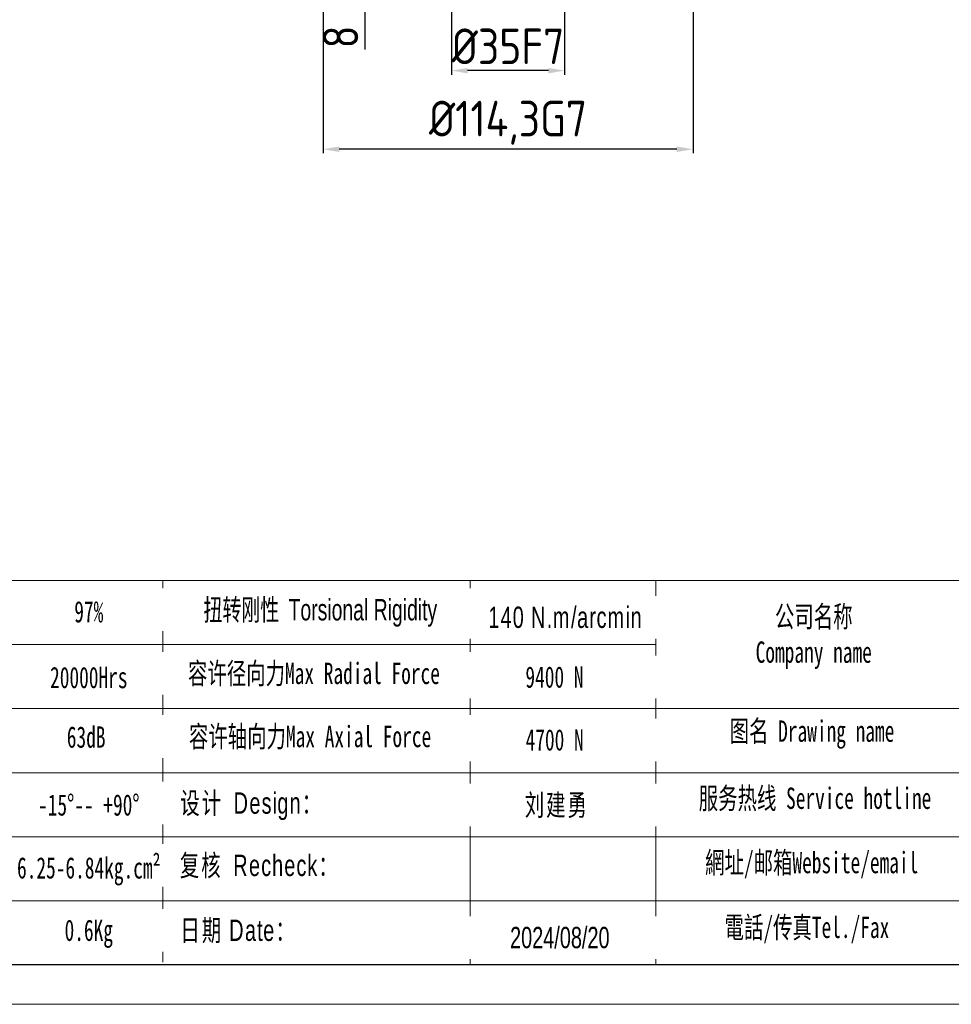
# Model space of a CAD drawing. Header units: millimetres. Extents: x 8126 to 9163, y -551 to 182.
# Tile 11 of 15: x 8635 to 8923, y -551 to -247. Entities that reach past the tile are written whole.
import ezdxf

# ---------------------------------------------------------------- set-up
doc = ezdxf.new("R2010")
doc.units = ezdxf.units.MM
for name, color, linetype, lineweight in [('6文字层', 3, 'Continuous', 35), ('SLD-0', 7, 'Continuous', 18), ('图框_外框线', 7, 'Continuous', 18)]:
    doc.layers.add(name, color=color, linetype=linetype, lineweight=lineweight)
doc.styles.add('工程字', font='gbenor.shx', dxfattribs={"bigfont": 'gbcbig.shx'})
doc.styles.add('标准', font='arial.ttf', dxfattribs={"width": 0.667})
doc.dimstyles.new('DIMSTYLE_17', dxfattribs={"dimtxt": 8, "dimasz": 12, "dimexe": 0.18, "dimexo": 1, "dimgap": 1, "dimtad": 1, "dimtih": 1, "dimtoh": 1, "dimdec": 3, "dimdsep": 46, "dimtxsty": 'Standard', "dimblk": '_FILLED', "dimblk1": '_FILLED', "dimblk2": '_FILLED', "dimcen": 0.09, "dimadec": 0, "dimazin": 0, "dimtol": 1, "dimtp": 0.1, "dimtm": 0.1, "dimtfac": 0.7, "dimtdec": 3, "dimtofl": 0, "dimtmove": 0, "dimatfit": 3, "dimldrblk": '_FILLED', "dimfxl": 1, "dimtolj": 1, "dimarcsym": 0})
doc.dimstyles.new('ISO-25', dxfattribs={"dimtxt": 11, "dimasz": 5, "dimexe": 1.25, "dimexo": 1, "dimgap": 2, "dimtad": 1, "dimtxsty": '工程字', "dimcen": 2, "dimadec": 0, "dimazin": 0, "dimtfac": 1, "dimtmove": 0, "dimatfit": 3, "dimfxl": 1, "dimarcsym": 0})

# ---------------------------------------------------------------- blocks, each defined once
blk = doc.blocks.new('_FILLED')
at = {"color": 0, "linetype": 'ByBlock'}
blk.add_solid([(0, 0), (-1, 0.133), (-1, -0.133)], dxfattribs=at)
blk = doc.blocks.new('*D16')
at = {"layer": '6文字层', "color": 0, "linetype": 'Continuous', "lineweight": -2}
for p, q in [((8632.29, -229.9), (8619.74, -239.71)), ((8670.26, -229.9), (8632.29, -229.9)), ((8608.23, -248.65), (8608.41, -248.65)), ((8608.32, -248.74), (8608.32, -248.56))]:
    blk.add_line(p, q, dxfattribs=at)
at = {"layer": 'Defpoints', "color": 0}
for p in [(8614.62, -243.72), (8602.02, -253.57)]:
    blk.add_point(p, dxfattribs=at)
at = {"layer": '6文字层', "color": 0, "lineweight": -2, "xscale": 6.5, "yscale": 6.5, "zscale": 6.5, "rotation": 218.0258857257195}
blk.add_blockref('_FILLED', (8614.62, -243.72), dxfattribs=at)
at = {"layer": '6文字层', "color": 0, "insert": (8651.93, -223.1), "char_height": 9, "attachment_point": 5, "style": '工程字'}
blk.add_mtext('\\A1;{\\H1.222222x;M16x2P}', dxfattribs=at)
blk = doc.blocks.new('*D38')
at = {"layer": '6文字层', "color": 0, "lineweight": -2}
for p, q in [((8768.51, -214.62), (8768.51, -264.11)), ((8803.51, -214.62), (8803.51, -264.11)), ((8798.51, -262.86), (8773.51, -262.86))]:
    blk.add_line(p, q, dxfattribs=at)
at = {"layer": '6文字层', "color": 0}
for points in [[(8773.51, -262.03), (8773.51, -263.7), (8768.51, -262.86)], [(8798.51, -263.7), (8798.51, -262.03), (8803.51, -262.86)]]:
    blk.add_solid(points, dxfattribs=at)
at = {"layer": 'Defpoints', "color": 0}
for p in [(8768.51, -213.62), (8803.51, -213.62), (8768.51, -262.86)]:
    blk.add_point(p, dxfattribs=at)
at = {"layer": '6文字层', "color": 0, "insert": (8786.01, -255.36), "char_height": 11, "attachment_point": 5, "style": '工程字'}
blk.add_mtext('%%C35F7', dxfattribs=at)
blk = doc.blocks.new('*D39')
at = {"layer": '6文字层', "color": 0, "lineweight": -2}
for p, q in [((8741.76, -225.62), (8741.76, -220.62)), ((8736.81, -230.62), (8743.01, -230.62)), ((8741.76, -230.62), (8741.76, -238.62)), ((8734.06, -238.62), (8743.01, -238.62)), ((8741.76, -243.62), (8741.76, -256.29))]:
    blk.add_line(p, q, dxfattribs=at)
at = {"layer": '6文字层', "color": 0}
for points in [[(8740.92, -225.62), (8742.59, -225.62), (8741.76, -230.62)], [(8742.59, -243.62), (8740.92, -243.62), (8741.76, -238.62)]]:
    blk.add_solid(points, dxfattribs=at)
at = {"layer": 'Defpoints', "color": 0}
for p in [(8735.81, -230.62), (8733.06, -238.62), (8741.76, -238.62)]:
    blk.add_point(p, dxfattribs=at)
at = {"layer": '6文字层', "color": 0, "insert": (8734.26, -252.45), "char_height": 11, "attachment_point": 5, "rotation": 90, "style": '工程字'}
blk.add_mtext('8', dxfattribs=at)
blk = doc.blocks.new('*D40')
at = {"layer": '6文字层', "color": 0, "lineweight": -2}
for p, q in [((8728.86, -239.62), (8728.86, -288.39)), ((8843.16, -239.62), (8843.16, -288.39)), ((8838.16, -287.14), (8733.86, -287.14))]:
    blk.add_line(p, q, dxfattribs=at)
at = {"layer": '6文字层', "color": 0}
for points in [[(8733.86, -286.31), (8733.86, -287.98), (8728.86, -287.14)], [(8838.16, -287.98), (8838.16, -286.31), (8843.16, -287.14)]]:
    blk.add_solid(points, dxfattribs=at)
at = {"layer": 'Defpoints', "color": 0}
for p in [(8728.86, -238.62), (8843.16, -238.62), (8728.86, -287.14)]:
    blk.add_point(p, dxfattribs=at)
at = {"layer": '6文字层', "color": 0, "insert": (8786.01, -278.96), "char_height": 11, "attachment_point": 5, "style": '工程字'}
blk.add_mtext('%%C114,3G7', dxfattribs=at)

msp = doc.modelspace()

# ---------------------------------------------------------------- linework, layer by layer
at = {"layer": '图框_外框线'}
for p, q in [((8217.8228, -420.3713), (9150.9397, -420.3713)), ((8679.3694, -420.3713), (8679.3694, -538.2369)), ((8774.3281, -420.3713), (8774.3281, -538.8943)), ((8831.6761, -420.3713), (8831.6761, -538.8943)), ((8307.2452, -440.1469), (8831.6761, -440.1469)), ((8217.8228, -459.9225), (9150.9397, -459.9225)), ((8307.2452, -479.6981), (9150.9397, -479.6981)), ((8307.2452, -499.4738), (9150.9397, -499.4738)), ((8307.2452, -519.2494), (9150.9397, -519.2494))]:
    msp.add_line(p, q, dxfattribs=at)
at = {"layer": '图框_外框线', "color": 3}
msp.add_lwpolyline([(8126.2132, -551.2404), (9163.2858, -551.2404), (9163.2858, 182.118), (8126.2132, 182.118)], close=True, dxfattribs=at)
at = {"layer": '图框_外框线', "color": 3, "lineweight": 25}
msp.add_lwpolyline([(8187.9437, -538.8943), (9150.9397, -538.8943), (9150.9397, 169.7719), (8187.9437, 169.7719)], close=True, dxfattribs=at)

# ---------------------------------------------------------------- texts
at = {"layer": 'SLD-0', "color": 1, "char_height": 6.591871, "width": 84.301351, "attachment_point": 2, "style": '标准'}
for s, insert in [('{\\fSimSun|b1|i0|c134|p2;97%}', (8656.5073, -426.6848)), ('{\\fSimSun|b1|i0|c134|p2;公司名称\\PCompany name}', (8880.4604, -428.1783)), ('{\\fSimSun|b1|i0|c134|p2;20000Hrs}', (8656.5073, -447.0017)), ('{\\fSimSun|b1|i0|c134|p2;63dB}', (8655.6955, -465.4019)), ('{\\fSimSun|b1|i0|c134|p2;图名 Drawing name}', (8879.9197, -463.5679)), ('{\\fSimSun|b1|i0|c134|p2;-15%%D-- +90%%D}', (8656.5073, -486.3649)), ('{\\fSimSun|b1|i0|c134|p2;服务热线 Service hotline}', (8880.8545, -484.2959)), ('{\\fSimSun|b1|i0|c134|p2;網址/邮箱Website/email}', (8879.8281, -504.1562)), ('{\\fSimSun|b1|i0|c134|p2;6.25-6.84kg.cm²}', (8656.5073, -505.7999)), ('{\\fSimSun|b1|i0|c134|p2;0.6Kg}', (8656.5073, -525.0764)), ('{\\fSimSun|b1|i0|c134|p2;電話/传真Tel./Fax}', (8878.3512, -524.1713))]:
    msp.add_mtext(s, dxfattribs=dict(at, insert=insert))

# ---------------------------------------------------------------- dimensions: what is measured, and where the dimension line sits
at = {"layer": '6文字层'}
for base, p1, p2, text, picture, middle in [((8768.5139, -262.8639), (8803.5139, -213.6215), (8768.5139, -213.6215), '%%C<>F7', '*D38', (8786.0139, -262.8639)), ((8728.8639, -287.1438), (8843.1639, -238.6215), (8728.8639, -238.6215), '%%C<>G7', '*D40', (8786.0139, -287.1438))]:
    dim = msp.add_linear_dim(base=base, p1=p1, p2=p2, text=text, dimstyle='ISO-25', override={"dimtxsty": '工程字'}, dxfattribs=at)
    dim.commit()
    dim.dimension.update_dxf_attribs({"geometry": picture, "text_midpoint": middle, "dimtype": 160})
at = {"layer": '6文字层', "linetype": 'Continuous'}
dim = msp.add_diameter_dim_2p(p1=(8602.017, -253.5749), p2=(8614.6207, -243.7186), text='{\\H1.222222x;M16x2P}', dimstyle='DIMSTYLE_17', override={"dimtxt": 9, "dimasz": 6.5, "dimgap": 1.3, "dimtxsty": '工程字', "dimtol": 0}, dxfattribs=at)
dim.commit()
dim.dimension.update_dxf_attribs({"geometry": '*D16', "text_midpoint": (8651.9272, -229.898), "dimtype": 163})
at = {"layer": '6文字层'}
dim = msp.add_linear_dim(base=(8741.7565, -238.6215), p1=(8735.8057, -230.6215), p2=(8733.0598, -238.6215), angle=270, dimstyle='ISO-25', override={"dimtxsty": '工程字'}, dxfattribs=at)
dim.commit()
dim.dimension.update_dxf_attribs({"geometry": '*D39', "text_midpoint": (8741.7565, -252.4548), "dimtype": 160})

# ---------------------------------------------------------------- next in the draw order: texts
at = {"layer": 'SLD-0', "color": 1, "attachment_point": 2, "style": '标准', "bg_fill": 2}
for s, insert, char_height, width in [('{\\T1.1;140 N.m/arcmin}', (8803.7899, -428.4072), 6.591871, 84.301351), ('{\\f宋体|b0|i0|c134|p2;容许径向力Max Radial Force}', (8726.0583, -445.7281), 6.591871, 112.019302), ('{\\fSimSun|b0|i0|c134|p2;\\T1.1;设计 \\fArial|b0|i0|c0|p34;Design\\fSimSun|b0|i0|c134|p2;：}', (8706.8169, -485.7818), 6.591871, 112.019302), ('{\\fSimSun|b0|i0|c134|p2;\\T1.1;复核 \\fArial|b0|i0|c0|p34;Recheck\\fSimSun|b0|i0|c134|p2;：}', (8709.3214, -505.0337), 6.591871, 112.019302), ('{\\T1.1;日期 Date：}', (8702.7779, -525.0764), 6.591871, 112.019302), ('2024/08/20', (8802.0179, -527.324), 6.59187, 112.019302)]:
    msp.add_mtext(s, dxfattribs=dict(at, insert=insert, char_height=char_height, width=width))

# ---------------------------------------------------------------- next in the draw order: texts
at = {"layer": 'SLD-0', "color": 1, "char_height": 6.591871, "width": 112.019302, "attachment_point": 2, "style": '标准', "bg_fill": 2}
for s, insert in [('{\\f宋体|b0|i0|c134|p2;\\W0.65;扭转刚性 \\fArial|b0|i0|c0|p34;Torsional Rigidity}', (8728.0351, -426.0715)), ('{\\fSimSun|b1|i0|c134|p2;9400 N}', (8800.3548, -446.8669)), ('{\\f宋体|b0|i0|c134|p2;容许轴向力Max Axial Force}', (8724.861, -465.2278)), ('{\\fSimSun|b0|i0|c134|p2;\\T1.1;刘建勇 }', (8801.0937, -486.3771))]:
    msp.add_mtext(s, dxfattribs=dict(at, insert=insert))

# ---------------------------------------------------------------- next in the draw order: texts
at = {"layer": 'SLD-0', "color": 1, "insert": (8800.4185, -466.2759), "char_height": 6.591871, "width": 112.019302, "attachment_point": 2, "style": '标准', "bg_fill": 2}
msp.add_mtext('{\\fSimSun|b1|i0|c134|p2;4700 N}', dxfattribs=at)

doc.saveas('drawing.dxf')
